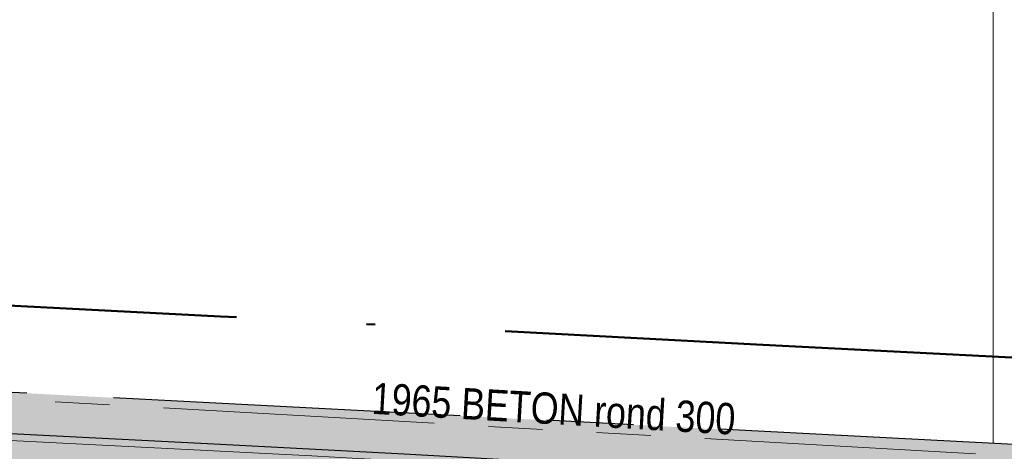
# Model space of a CAD drawing. Header units: millimetres. Extents: x 812 to 183790, y 13 to 580968.
# Tile 69 of 256: x 182526 to 182537, y 580828 to 580833. Entities that reach past the tile are written whole.
import ezdxf

# ---------------------------------------------------------------- set-up
doc = ezdxf.new("R2010")
doc.units = ezdxf.units.MM
doc.header["$LTSCALE"] = 5
for name, pattern in [('PHANTOM2', [1.25, 0.625, -0.125, 0.125, -0.125, 0.125, -0.125]), ('VH-OPSLUITBAND_80X200', [14, 8, -2, 2, -2]), ('XX-PROJECTGRENS', [18, 12, -3, 0, -3])]:
    doc.linetypes.add(name, pattern=pattern)
for name, color, linetype, lineweight in [('000 Specificaties_S', 252, 'Continuous', 13), ('047 HEMELWATER AFVOER', 252, 'PHANTOM2', 13), ('beheer openbare ruimte groenbeheer', 252, 'Continuous', 9), ('N-BH-VH-KANTOPSLUITING_OPSLUITBAND_80X200-G', 150, 'VH-OPSLUITBAND_80X200', 30), ('N-WE-KG-WERKGRENS-G', 7, 'XX-PROJECTGRENS', 50), ('N-WE-VH-KANTVERHARDING-G', 7, 'Continuous', 0), ('V-WE-VH-KANTOPSLUITING_OPSLUITBAND_80X200-G', 150, 'VH-OPSLUITBAND_80X200', 25)]:
    doc.layers.add(name, color=color, linetype=linetype, lineweight=lineweight)
for name, color, linetype, lineweight, transparency in [('N-PV-GR-GRAS_02-G', 85, 'Continuous', 15, 0.3), ('N-WE-VH-VERHARDING_TEGEL-A', 253, 'Continuous', 5, 0.75), ('V-WE-VH-VERHARDING_TEGEL-A', 253, 'Continuous', 18, 0.5)]:
    doc.layers.add(name, color=color, linetype=linetype, lineweight=lineweight, transparency=transparency)
doc.styles.add('Arial Narrow', font='Arial Narrow.shx')

msp = doc.modelspace()

# ---------------------------------------------------------------- hatches: boundary and pattern name
at = {"layer": 'N-PV-GR-GRAS_02-G'}
h = msp.add_hatch(dxfattribs=at)
h.set_pattern_fill('AGR-GRAS_02', color=256, scale=0.1, angle=90.00000000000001, style=0, pattern_type=2)
h.set_pattern_definition([(90, (0, 0), (-1, 0.9999999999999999), [0.25, -0.75]), (90, (-0.6000000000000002, 0.5499999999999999), (-1, 0.9999999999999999), [0.25, -0.75]), (180, (-0.35, 0.09999999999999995), (-0.9999999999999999, -1), [0.25, -0.75]), (180, (-0.7000000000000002, 0.4999999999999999), (-0.9999999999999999, -1), [0.25, -0.75]), (135, (-0.7000000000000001, 0.1999999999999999), (-1.000000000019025, -1.608122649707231e-16), [0.25, -1.164213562]), (225, (-8.844674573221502e-17, 0.55), (1.608122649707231e-16, -1.000000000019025), [0.25, -1.164213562]), (116.5650512, (-0.3000000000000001, 0.2499999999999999), (-4.000646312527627e-10, 1.000000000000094), [0.25, -1.986067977]), (116.5650512, (-0.8000000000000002, 0.7), (-4.000646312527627e-10, 1.000000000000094), [0.25, -1.986067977]), (153.43494882, (-1.125685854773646e-16, 0.7000000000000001), (-1.000000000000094, 5.099846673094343e-11), [0.25, -1.986067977]), (153.43494882, (-0.4500000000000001, 0.2499999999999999), (-1.000000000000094, 5.099846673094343e-11), [0.25, -1.986067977]), (153.43494882, (-0.2000000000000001, 0.6000000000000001), (-1.000000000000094, 5.099846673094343e-11), [0.25, -1.986067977]), (206.5650512, (-0.55, -8.844674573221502e-17), (-1.000000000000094, -4.000650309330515e-10), [0.25, -1.986067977]), (243.43494882, (-0.15, 0.2), (-5.09988220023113e-11, -1.000000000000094), [0.25, -1.986067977])])
edge = h.paths.add_edge_path()
edge.add_line((182455.8422390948, 580832.357112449), (182455.6124364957, 580831.9360913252))
edge.add_arc((182464.1276147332, 580847.703720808), 17.91999999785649, 241.62910164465, 269.0976136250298)
edge.add_line((182463.8453933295, 580829.7859432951), (182491.5234362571, 580829.3499887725))
edge.add_arc((182475.6818700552, 579823.5947403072), 1005.880000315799, 87.86447263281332, 89.0976136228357, ccw=False)
edge.add_arc((182475.6818700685, 579823.5947408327), 1005.87999979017, 85.9329129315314, 87.86447263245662, ccw=False)
edge.add_line((182547.0233695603, 580826.9416222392), (182574.9237051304, 580824.9578100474))
edge.add_line((182574.9237051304, 580824.9578100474), (182573.7002319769, 580825.0744470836))
edge.add_line((182573.7002319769, 580825.0744470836), (182570.5026350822, 580825.379282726))
edge.add_line((182570.5026350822, 580825.379282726), (182567.3050381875, 580825.6841183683))
edge.add_line((182567.3050381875, 580825.6841183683), (182564.1074412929, 580825.9889540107))
edge.add_line((182564.1074412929, 580825.9889540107), (182560.9039097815, 580826.293177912))
edge.add_line((182560.9039097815, 580826.293177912), (182557.4745113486, 580826.5741194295))
edge.add_line((182557.4745113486, 580826.5741194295), (182554.0451129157, 580826.8550609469))
edge.add_line((182554.0451129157, 580826.8550609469), (182550.6157144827, 580827.1360024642))
edge.add_line((182550.6157144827, 580827.1360024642), (182547.1863160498, 580827.4169439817))
edge.add_line((182547.1863160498, 580827.4169439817), (182543.7569176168, 580827.6978854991))
edge.add_line((182543.7569176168, 580827.6978854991), (182540.4340331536, 580827.9373642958))
edge.add_line((182540.4340331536, 580827.9373642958), (182537.3086117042, 580828.099976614))
edge.add_line((182537.3086117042, 580828.099976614), (182534.1831902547, 580828.2625889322))
edge.add_line((182534.1831902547, 580828.2625889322), (182531.0577688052, 580828.4252012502))
edge.add_line((182531.0577688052, 580828.4252012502), (182527.9323473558, 580828.5878135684))
edge.add_line((182527.9323473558, 580828.5878135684), (182524.8069259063, 580828.7504258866))
edge.add_line((182524.8069259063, 580828.7504258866), (182522.5364941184, 580828.8346088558))
edge.add_line((182522.5364941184, 580828.8346088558), (182520.6773474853, 580828.8810640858))
edge.add_line((182520.6773474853, 580828.8810640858), (182518.8182008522, 580828.9275193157))
edge.add_line((182518.8182008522, 580828.9275193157), (182516.9590542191, 580828.9739745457))
edge.add_line((182516.9590542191, 580828.9739745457), (182515.099907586, 580829.0204297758))
edge.add_line((182515.099907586, 580829.0204297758), (182513.2407609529, 580829.0668850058))
edge.add_line((182513.2407609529, 580829.0668850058), (182509.7778118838, 580829.2558328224))
edge.add_line((182509.7778118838, 580829.2558328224), (182508.3219401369, 580829.2954682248))
edge.add_line((182508.3219401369, 580829.2954682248), (182506.86606839, 580829.3351036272))
edge.add_line((182506.86606839, 580829.3351036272), (182505.4101966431, 580829.3747390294))
edge.add_line((182505.4101966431, 580829.3747390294), (182503.9543248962, 580829.4143744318))
edge.add_line((182503.9543248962, 580829.4143744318), (182501.0309565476, 580829.4972953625))
edge.add_line((182501.0309565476, 580829.4972953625), (182495.9139554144, 580829.6449200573))
edge.add_line((182495.9139554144, 580829.6449200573), (182490.7969542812, 580829.7925447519))
edge.add_line((182490.7969542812, 580829.7925447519), (182485.6799531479, 580829.9401694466))
edge.add_line((182485.6799531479, 580829.9401694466), (182480.5629520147, 580830.0877941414))
edge.add_line((182480.5629520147, 580830.0877941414), (182476.5693457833, 580830.1611014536))
edge.add_line((182476.5693457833, 580830.1611014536), (182472.8554942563, 580830.2159017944))
edge.add_line((182472.8554942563, 580830.2159017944), (182469.1416427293, 580830.2707021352))
edge.add_line((182469.1416427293, 580830.2707021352), (182465.4277912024, 580830.3255024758))
edge.add_line((182465.4277912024, 580830.3255024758), (182462.3622964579, 580830.3833315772))
edge.add_line((182462.3622964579, 580830.3833315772), (182461.8835026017, 580830.4532442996))
edge.add_line((182461.8835026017, 580830.4532442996), (182461.4047087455, 580830.5231570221))
edge.add_line((182461.4047087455, 580830.5231570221), (182460.9259148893, 580830.5930697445))
edge.add_line((182460.9259148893, 580830.5930697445), (182460.4471210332, 580830.662982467))
edge.add_line((182460.4471210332, 580830.662982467), (182459.8421252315, 580830.8098225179))
edge.add_line((182459.8421252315, 580830.8098225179), (182459.1530676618, 580831.0079030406))
edge.add_line((182459.1530676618, 580831.0079030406), (182458.4640100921, 580831.2059835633))
edge.add_line((182458.4640100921, 580831.2059835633), (182457.7749525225, 580831.404064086))
edge.add_line((182457.7749525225, 580831.404064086), (182457.0858949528, 580831.6021446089))
edge.add_line((182457.0858949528, 580831.6021446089), (182456.141, 580832.192))
edge.add_line((182456.141, 580832.192), (182455.8422390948, 580832.357112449))
at = {"layer": 'N-WE-VH-VERHARDING_TEGEL-A'}
h = msp.add_hatch(color=256, dxfattribs=at)
h.dxf.hatch_style = 1
edge = h.paths.add_edge_path()
edge.add_line((182734.8123024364, 580795.7757181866), (182734.8589631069, 580795.7427540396))
edge.add_arc((182730.9385944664, 580798.5123586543), 4.799999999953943, 324.7601184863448, 324.9978515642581)
edge.add_line((182734.8704210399, 580795.7590443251), (182734.8123024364, 580795.7757181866))
edge = h.paths.add_edge_path()
edge.add_line((182733.6605132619, 580794.5587327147), (182733.4827499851, 580794.7951994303))
edge.add_line((182733.4827499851, 580794.7951994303), (182733.642615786, 580794.9153781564))
edge.add_arc((182730.938594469, 580798.5123586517), 4.49999999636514, 306.9339257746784, 322.2128002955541)
edge.add_line((182734.4949081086, 580795.7550713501), (182734.5605247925, 580795.8479516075))
edge.add_line((182734.5605247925, 580795.8479516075), (182733.072, 580796.275))
edge.add_line((182733.072, 580796.275), (182733.3354651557, 580796.8943211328))
edge.add_line((182733.3354651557, 580796.8943211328), (182731.4455190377, 580797.5570164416))
edge.add_line((182731.4455190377, 580797.5570164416), (182730.6353043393, 580795.7679075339))
edge.add_line((182730.6353043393, 580795.7679075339), (182727.1012633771, 580796.9426920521))
edge.add_arc((182693.7269393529, 580696.5445113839), 105.8000008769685, 71.61218134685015, 74.59884301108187)
edge.add_line((182721.8248365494, 580798.5452386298), (182696.2955083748, 580805.5777418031))
edge.add_arc((182561.9673772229, 580317.9409987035), 505.8000000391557, 74.5988430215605, 80.84029245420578)
edge.add_arc((182479.9303782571, 579809.1625078), 1021.149999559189, 80.84029245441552, 81.94296046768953)
edge.add_arc((182551.5445533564, 580315.068933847), 510.2000000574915, 81.94296046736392, 85.46479090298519)
edge.add_line((182591.8869353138, 580823.6714626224), (182547.0176956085, 580826.8618237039))
edge.add_arc((182475.6818700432, 579823.59474025), 1005.80000037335, 85.93291293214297, 87.86447263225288)
edge.add_arc((182475.6818700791, 579823.5947410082), 1005.799999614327, 87.86447263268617, 89.09761362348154)
edge.add_line((182491.5221763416, 580829.2699986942), (182463.8441334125, 580829.7059532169))
edge.add_arc((182464.127614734, 580847.7037208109), 18.00000000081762, 241.3733160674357, 269.0976136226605, ccw=False)
edge.add_line((182455.50380209, 580831.9040418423), (182454.0026040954, 580829.1536984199))
edge.add_arc((182458.027942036, 580838.0888343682), 9.799999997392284, 245.7481199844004, 256.0892152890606)
edge.add_line((182455.6719166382, 580828.5762561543), (182456.8892236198, 580828.274759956))
edge.add_arc((182462.1301780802, 580849.4353931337), 21.80000000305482, 256.0892152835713, 269.0976136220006)
edge.add_line((182461.7868507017, 580827.6380968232), (182491.4891034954, 580827.1702591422))
edge.add_arc((182475.6818700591, 579823.5947405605), 1003.700000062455, 85.93291293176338, 89.09761362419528, ccw=False)
edge.add_line((182546.8687542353, 580824.7671121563), (182583.4307033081, 580822.1674287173))
edge.add_arc((182551.5445533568, 580315.0689338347), 508.1000000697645, 81.94296046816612, 86.40200135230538, ccw=False)
edge.add_arc((182479.9303781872, 579809.1625073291), 1019.050000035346, 80.84029245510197, 81.94296046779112, ccw=False)
edge.add_arc((182561.9673772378, 580317.9409987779), 503.6999999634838, 74.5988430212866, 80.84029245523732, ccw=False)
edge.add_line((182695.7377996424, 580803.5531527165), (182721.2671278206, 580796.5206495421))
edge.add_arc((182693.726939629, 580696.5445123), 103.6999999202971, 71.6121813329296, 74.59884302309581, ccw=False)
edge.add_line((182726.4388240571, 580794.9499115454), (182729.4244474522, 580793.9574317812))
edge.add_arc((182730.9385944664, 580798.5123586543), 4.799999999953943, 251.6121813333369, 304.5459103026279)
at = {"layer": 'V-WE-VH-VERHARDING_TEGEL-A'}
h = msp.add_hatch(color=256, dxfattribs=at)
h.dxf.hatch_style = 1
h.paths.add_polyline_path([(182455.50380209, 580831.9040418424), (182454.0026040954, 580829.1536984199), (182455.1793785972, 580828.6235537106), (182457.4684493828, 580827.7761560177), (182458.3543699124, 580827.6966467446), (182459.240290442, 580827.6171374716), (182460.1262109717, 580827.5376281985), (182461.0121315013, 580827.4581189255), (182461.8980520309, 580827.3786096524), (182463.4309021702, 580827.2975462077), (182466.4300845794, 580827.2129600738), (182469.4292669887, 580827.1283739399), (182472.428449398, 580827.0437878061), (182475.4276318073, 580826.9592016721), (182478.4268142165, 580826.8746155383), (182482.0901597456, 580826.7647229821), (182486.1741206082, 580826.638803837), (182490.2580814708, 580826.5128846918), (182494.3420423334, 580826.3869655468), (182498.4260031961, 580826.2610464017), (182502.5099640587, 580826.1351272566), (182506.1804276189, 580826.0231552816), (182509.8141447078, 580825.9124227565), (182513.4478617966, 580825.8016902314), (182517.0815788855, 580825.6909577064), (182520.7152959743, 580825.5802251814), (182524.2312825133, 580825.4572298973), (182527.3406197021, 580825.2918782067), (182530.4499568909, 580825.126526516), (182533.5592940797, 580824.9611748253), (182536.6686312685, 580824.7958231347), (182539.7779684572, 580824.6304714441), (182542.8826534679, 580824.4205348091), (182545.9832235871, 580824.1711624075), (182549.0837937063, 580823.9217900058), (182552.1843638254, 580823.672417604), (182555.2849339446, 580823.4230452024), (182558.3855040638, 580823.1736728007), (182561.7776175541, 580822.8614948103), (182565.2266025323, 580822.5370653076), (182568.6755875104, 580822.2126358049), (182572.1245724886, 580821.8882063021), (182575.5735574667, 580821.5637767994), (182578.9729278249, 580821.2373366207), (182582.0747127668, 580820.8988365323), (182585.1764977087, 580820.560336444), (182588.2782826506, 580820.2218363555), (182591.3800675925, 580819.8833362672), (182594.4818525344, 580819.5448361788), (182597.3201616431, 580819.217742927), (182599.8351769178, 580818.9046462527), (182602.3501921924, 580818.5915495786), (182604.8652074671, 580818.2784529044), (182607.3802227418, 580817.9653562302), (182609.8952380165, 580817.652259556), (182612.5022527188, 580817.308307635), (182615.1390963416, 580816.9543515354), (182617.7759399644, 580816.6003954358), (182620.4127835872, 580816.2464393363), (182623.04962721, 580815.8924832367), (182625.6821626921, 580815.5371008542), (182628.2487090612, 580815.1598716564), (182630.8152554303, 580814.7826424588), (182633.3818017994, 580814.405413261), (182635.9483481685, 580814.0281840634), (182638.5148945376, 580813.6509548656), (182640.9088520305, 580813.2865017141), (182643.0056577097, 580812.9440454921), (182645.1066849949, 580812.5869669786), (182649.7331407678, 580811.8434843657), (182654.6610525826, 580810.9976771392), (182659.5845983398, 580810.1277541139), (182664.5015950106, 580809.2209073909), (182669.4177730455, 580808.3094452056), (182674.3274848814, 580807.3968219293), (182677.7978745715, 580806.717486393), (182681.4834602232, 580805.9883074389), (182682.5561419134, 580805.7764089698), (182684.9756754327, 580805.2926435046), (182687.1587701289, 580804.8424584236), (182687.5950333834, 580804.7497755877), (182688.5658134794, 580804.5453743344), (182691.942734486, 580803.8265346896), (182693.3082887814, 580803.5280725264), (182694.1588380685, 580803.3421723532), (182695.1163212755, 580803.1284630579), (182696.0328516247, 580802.9147075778), (182698.4671679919, 580802.3411580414), (182699.8880365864, 580802.002470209), (182700.9154670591, 580801.7514305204), (182703.6816411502, 580801.0520885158), (182704.9411721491, 580800.7243029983), (182706.2974861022, 580800.3645149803), (182708.5389078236, 580799.7676658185), (182710.1164709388, 580799.3389751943), (182710.6464851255, 580799.1937133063), (182712.0099856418, 580798.8072204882), (182713.2967522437, 580798.4386594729), (182716.7264716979, 580797.4636331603), (182723.5066324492, 580795.5239116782), (182726.4968512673, 580794.663166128), (182727.3084001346, 580794.4231579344), (182728.0477511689, 580794.1719112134), (182728.8740394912, 580793.873556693), (182729.4180243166, 580793.6918490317), (182729.9658196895, 580793.5767088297), (182730.3581934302, 580793.5467172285), (182730.799268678, 580793.5473738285), (182731.231872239, 580793.5830296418), (182731.542407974, 580793.6503250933), (182731.8546702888, 580793.7378761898), (182732.0998600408, 580793.8333926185), (182732.3213766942, 580793.9285000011), (182732.0272807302, 580794.4860460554), (182732.1865636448, 580794.5768947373), (182733.3101242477, 580795.2202400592), (182733.6364069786, 580794.6344489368), (182733.93622217, 580794.854119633), (182734.2097343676, 580795.0760206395), (182734.4287125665, 580795.2756150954), (182734.6903004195, 580795.5501082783), (182735.0136131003, 580795.9772983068), (182734.377188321, 580795.8671633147), (182733.0210113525, 580796.2700042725), (182733.2838603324, 580796.912683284), (182731.5540290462, 580797.5186960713), (182731.2552716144, 580796.8068930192), (182730.729043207, 580796.9599167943), (182726.1020050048, 580798.3054292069), (182718.9625096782, 580800.3496603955), (182718.4160003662, 580800.5009564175), (182715.5652089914, 580801.2899114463), (182714.1112266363, 580801.6892641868), (182712.3440093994, 580802.1710212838), (182710.6560049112, 580802.6222766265), (182709.3319069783, 580802.9792803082), (182706.609705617, 580803.6939101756), (182703.3677847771, 580804.5379753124), (182701.3589935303, 580805.0443390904), (182700.5153028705, 580805.2582380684), (182699.4743178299, 580805.5221566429), (182697.8327108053, 580805.9171204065), (182696.1734659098, 580806.3020211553), (182694.3965783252, 580806.709951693), (182692.8954627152, 580807.0401306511), (182690.3557770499, 580807.5877108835), (182688.9071975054, 580807.886457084), (182687.6379852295, 580808.1450767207), (182683.6757236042, 580808.9361017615), (182679.6123346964, 580809.7449619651), (182675.1949920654, 580810.6082856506), (182670.3037859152, 580811.5180185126), (182665.3893322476, 580812.4436214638), (182660.4699901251, 580813.3379424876), (182655.5498397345, 580814.2276462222), (182650.6210678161, 580815.068098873), (182645.6896016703, 580815.8936605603), (182643.7789000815, 580816.1975006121), (182641.8689180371, 580816.5057984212), (182639.8882419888, 580816.8151474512), (182637.7470668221, 580817.126883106), (182635.6058916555, 580817.4386187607), (182633.4647164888, 580817.7503544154), (182631.3235413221, 580818.0620900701), (182629.1823661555, 580818.3738257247), (182627.0411909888, 580818.6855613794), (182626.1597309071, 580818.8073901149), (182625.3830276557, 580818.9134263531), (182624.6063244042, 580819.0194625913), (182623.8296211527, 580819.1254988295), (182623.0529179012, 580819.2315350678), (182622.2762146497, 580819.337571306), (182621.9199819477, 580819.7672465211), (182621.9209604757, 580820.4718695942), (182620.4378271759, 580820.6764278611), (182620.4414245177, 580819.8231229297), (182619.2580839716, 580819.752084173), (182617.6276921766, 580819.9756801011), (182615.9973003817, 580820.1992760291), (182614.3669085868, 580820.4228719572), (182612.7365167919, 580820.6464678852), (182611.0569451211, 580820.8751093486), (182608.4660893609, 580821.1972426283), (182605.8752336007, 580821.519375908), (182603.2843778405, 580821.8415091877), (182600.6935220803, 580822.1636424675), (182598.1026663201, 580822.4857757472), (182595.3366593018, 580822.8106270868), (182592.2799801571, 580823.1399891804), (182589.2233010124, 580823.4693512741), (182586.1666218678, 580823.7987133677), (182583.1099427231, 580824.1280754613), (182580.0532635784, 580824.4574375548), (182576.8978288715, 580824.7696114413), (182573.7002319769, 580825.0744470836), (182570.5026350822, 580825.379282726), (182567.3050381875, 580825.6841183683), (182564.1074412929, 580825.9889540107), (182560.9039097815, 580826.293177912), (182557.4745113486, 580826.5741194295), (182554.0451129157, 580826.8550609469), (182550.6157144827, 580827.1360024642), (182547.1863160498, 580827.4169439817), (182543.7569176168, 580827.6978854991), (182540.4340331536, 580827.9373642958), (182537.3086117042, 580828.099976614), (182534.1831902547, 580828.2625889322), (182531.0577688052, 580828.4252012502), (182527.9323473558, 580828.5878135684), (182524.8069259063, 580828.7504258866), (182522.5364941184, 580828.8346088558), (182520.6773474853, 580828.8810640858), (182518.8182008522, 580828.9275193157), (182516.9590542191, 580828.9739745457), (182515.099907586, 580829.0204297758), (182513.2407609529, 580829.0668850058), (182509.7778118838, 580829.2558328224), (182508.3219401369, 580829.2954682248), (182506.86606839, 580829.3351036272), (182505.4101966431, 580829.3747390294), (182503.9543248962, 580829.4143744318), (182501.0309565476, 580829.4972953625), (182495.9139554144, 580829.6449200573), (182490.7969542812, 580829.7925447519), (182485.6799531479, 580829.9401694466), (182480.5629520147, 580830.0877941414), (182476.5693457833, 580830.1611014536), (182472.8554942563, 580830.2159017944), (182469.1416427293, 580830.2707021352), (182465.4277912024, 580830.3255024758), (182462.3622964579, 580830.3833315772), (182461.8835026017, 580830.4532442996), (182461.4047087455, 580830.5231570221), (182460.9259148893, 580830.5930697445), (182460.4471210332, 580830.662982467), (182459.8421252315, 580830.8098225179), (182459.1530676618, 580831.0079030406), (182458.4640100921, 580831.2059835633), (182457.7749525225, 580831.404064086), (182457.0858949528, 580831.6021446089), (182456.141, 580832.192), (182455.7722195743, 580832.395809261)])

# ---------------------------------------------------------------- linework, layer by layer
at = {"layer": '047 HEMELWATER AFVOER', "flags": 128}
msp.add_lwpolyline([(182452.45, 580832.78), (182611.4619954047, 580823.7596207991)], dxfattribs=at)
at = {"layer": 'beheer openbare ruimte groenbeheer', "color": 251, "lineweight": 0, "true_color": 0x696969, "flags": 128}
msp.add_lwpolyline([(182525.889, 580860.883), (182536.889, 580860.935), (182536.8929807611, 580828.1225816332)], dxfattribs=at)
at = {"layer": 'N-BH-VH-KANTOPSLUITING_OPSLUITBAND_80X200-G', "ltscale": 0.2, "flags": 128}
msp.add_lwpolyline([(182455.6124364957, 580831.9360913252, 0.120431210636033), (182463.8453933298, 580829.7859432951), (182491.5234362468, 580829.3499887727, -0.005380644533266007), (182513.1643333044, 580828.7761368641, -0.008428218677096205), (182547.0233695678, 580826.9416222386), (182591.8917942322, 580823.7513191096)], format="xyb", dxfattribs=at)
at = {"layer": 'N-WE-KG-WERKGRENS-G', "ltscale": 0.1, "flags": 128}
msp.add_lwpolyline([(182546.3363945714, 580828.4899207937), (182543.8336850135, 580828.6949465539), (182540.4959602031, 580828.9354948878), (182537.3605703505, 580829.0986258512), (182534.235148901, 580829.2612381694), (182531.1097274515, 580829.4238504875), (182527.9843060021, 580829.5864628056), (182520.9662974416, 580829.9516022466), (182508.3491545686, 580830.2950978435), (182506.8932828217, 580830.3347332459), (182505.4374110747, 580830.3743686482), (182503.9821088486, 580830.4139885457), (182501.0593100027, 580830.4968933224), (182495.9427932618, 580830.64450416), (182490.8257921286, 580830.7921288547), (182485.7087909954, 580830.9397535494), (182480.5865481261, 580831.0875294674), (182476.585899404, 580831.1609660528), (182472.870248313, 580831.2157929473), (182469.156396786, 580831.2705932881), (182465.4445988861, 580831.3253633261), (182462.4442958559, 580831.3819626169), (182462.0279888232, 580831.442751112), (182461.549194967, 580831.5126638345), (182461.0704011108, 580831.582576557), (182460.6377092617, 580831.6457575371), (182460.098308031, 580831.7766769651), (182459.429344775, 580831.9689810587), (182458.7402872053, 580832.1670615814), (182458.0512296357, 580832.3651421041), (182457.4967000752, 580832.5245504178), (182456.6479823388, 580833.0543667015), (182455.3760828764, 580833.7572914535), (182453.1248441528, 580829.6327991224), (182453.1248441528, 580797.3056406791), (182458.7221649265, 580789.2339841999), (182459.9721623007, 580789.9533443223), (182460.1746733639, 580790.1171925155), (182460.4375156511, 580790.2553269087), (182460.7875578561, 580790.4392884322), (182461.1376000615, 580790.6232499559), (182461.4876422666, 580790.8072114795), (182461.837684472, 580790.9911730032), (182462.1129321, 580791.1358269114), (182462.4419120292, 580791.2431276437), (182462.8648578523, 580791.3682309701), (182463.3010819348, 580791.4972618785), (182463.7373060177, 580791.6262927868), (182464.1735301, 580791.7553236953), (182464.5492909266, 580791.8664701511), (182464.891624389, 580791.9222959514), (182465.2971176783, 580791.9600483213), (182465.7368846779, 580792.0009916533), (182466.176651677, 580792.0419349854), (182466.6164186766, 580792.0828783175), (182467.0080813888, 580792.1193430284), (182468.8304161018, 580792.1125732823), (182472.352354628, 580792.0506869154), (182475.8812197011, 580791.9886788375), (182479.4100847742, 580791.9266707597), (182482.9389498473, 580791.8646626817), (182486.4673558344, 580791.8026627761), (182490.0953355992, 580791.7372467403), (182493.9822088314, 580791.6629524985), (182497.8696233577, 580791.5886479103), (182501.7570378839, 580791.5143433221), (182505.6444524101, 580791.4400387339), (182509.5320295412, 580791.365731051), (182513.4196150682, 580791.2920556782), (182517.3006813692, 580791.2248659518), (182521.1809284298, 580791.1576904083), (182525.0611754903, 580791.0905148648), (182528.9414225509, 580791.0233393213), (182532.8216696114, 580790.9561637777), (182536.7001634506, 580790.8890185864), (182539.4982635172, 580790.8307611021), (182542.1825784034, 580790.7734091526), (182544.8668932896, 580790.7160572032), (182547.5512081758, 580790.6587052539), (182550.2355230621, 580790.6013533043), (182552.9211300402, 580790.5439737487), (182555.6766168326, 580790.4922268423), (182558.4572195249, 580790.4427686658), (182561.2378222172, 580790.3933104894), (182564.0184249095, 580790.343852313), (182566.7990276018, 580790.2943941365), (182569.5789762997, 580790.2449475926), (182572.1743940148, 580790.1953868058), (182574.6060562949, 580790.14570009), (182577.0383870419, 580790.0959997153), (182579.4707177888, 580790.0462993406), (182581.9030485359, 580789.9965989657), (182584.3319301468, 580789.9469690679), (182586.7911242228, 580789.8797423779), (182589.3248883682, 580789.7780244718), (182591.8650441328, 580789.6760499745), (182594.4051998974, 580789.5740754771), (182596.945355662, 580789.4721009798), (182599.4804017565, 580789.3703316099), (182601.8630860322, 580789.2502597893), (182603.6266279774, 580789.0203305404), (182605.4295062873, 580788.7852726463), (182607.2323845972, 580788.5502147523), (182609.0352629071, 580788.3151568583), (182610.8381412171, 580788.0800989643), (182612.6422430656, 580787.8448815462), (182613.7326595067, 580787.7054496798), (182614.7961327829, 580787.5696250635), (182615.8596060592, 580787.4338004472), (182616.9230793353, 580787.2979758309), (182617.9865526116, 580787.1621512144), (182619.0437285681, 580787.0271308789), (182620.0885572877, 580786.8801825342), (182621.1366633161, 580786.7288557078), (182622.1865822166, 580786.5772671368), (182623.2365011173, 580786.4256785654), (182624.2864200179, 580786.2740899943), (182625.3299012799, 580786.1234308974), (182627.020285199, 580785.8568797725), (182629.1673737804, 580785.5086308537), (182631.3166323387, 580785.1600299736), (182633.4658908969, 580784.8114290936), (182635.6151494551, 580784.4628282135), (182637.7513844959, 580784.1163396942), (182640.0049781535, 580783.6895120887), (182642.1360582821, 580783.3090348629), (182647.0630134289, 580782.4411077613), (182651.9891248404, 580781.5902773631), (182656.9078141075, 580780.712208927), (182661.8271143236, 580779.8260979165), (182666.7151533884, 580778.9377595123), (182670.7274343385, 580778.1575107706), (182672.8454156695, 580777.7441421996), (182675.1367830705, 580777.2877374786), (182677.8864391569, 580776.7344992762), (182723.4470160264, 580767.0980044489), (182727.4134544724, 580765.1004620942), (182728.5193157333, 580767.2890309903), (182733.487118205, 580765.839533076), (182735.3841539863, 580765.7193532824), (182736.7291595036, 580765.8569923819), (182737.9777871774, 580765.984768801), (182741.1548623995, 580766.309889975), (182758.3880922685, 580762.4353447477), (182758.0502154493, 580761.9109538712), (182758.2781539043, 580761.5340619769), (182751.5803360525, 580749.746364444), (182784.2071760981, 580741.4288769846), (182784.088835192, 580737.5353437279), (182784.0815874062, 580737.5082115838), (182783.5253590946, 580735.4310709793), (182787.0264828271, 580734.4501235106, -0.06878441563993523), (182787.0710498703, 580728.4065941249), (182786.4433279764, 580726.2139149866), (182784.8212424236, 580720.8672947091), (182783.9285352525, 580717.5622805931), (182783.3629587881, 580715.4844659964), (182780.7330075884, 580704.363215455, 0.01006423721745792), (182779.8290839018, 580700.1652549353, 0.03789734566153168), (182778.9515901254, 580692.6476957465), (182778.8086371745, 580689.114825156), (182778.664840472, 580677.4566763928), (182774.5489658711, 580677.5030601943), (182774.3887329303, 580664.4659519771), (182777.7728912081, 580664.4296323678), (182777.5992994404, 580658.3134843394), (182797.5259302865, 580658.0334855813), (182797.5627665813, 580667.2589931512), (182800.3788182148, 580667.2624219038), (182800.4003675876, 580675.3592035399), (182797.5713859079, 580675.3666430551), (182797.5587852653, 580678.0379749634), (182798.51420407, 580682.5233503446), (182808.2659865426, 580723.7606235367), (182808.3887287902, 580729.6090305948), (182811.171402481, 580735.7888850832, -0.1199236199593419), (182813.2056665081, 580738.4003126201), (182817.1751677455, 580741.3533516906, -0.2023336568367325), (182823.6090945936, 580742.8635374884), (182838.9859315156, 580740.2441271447), (182838.9615736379, 580736.850063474), (182841.3969184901, 580736.857219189), (182841.3008403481, 580734.7862014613), (182846.1720900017, 580734.4916700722), (182846.0383634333, 580732.0657865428), (182851.325015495, 580731.7732694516, 0.0250001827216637), (182928.0593059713, 580722.7733242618), (182928.2904346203, 580726.1654619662, 0.01378694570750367), (182970.6959348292, 580724.502907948), (183059.9886356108, 580723.465826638), (183059.9798531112, 580721.3041403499), (183068.0991874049, 580721.2114097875), (183068.1978501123, 580723.3704815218), (183221.0751434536, 580721.5949032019), (183221.0888945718, 580715.2308856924), (183240.2705249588, 580715.3070614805), (183240.3081457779, 580720.3747960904), (183240.5860722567, 580720.3746200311), (183242.4505741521, 580720.3985859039), (183244.4520871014, 580720.4054370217), (183245.8448439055, 580720.3876357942), (183247.2279820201, 580720.369957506), (183249.6118762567, 580720.331143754), (183252.1844203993, 580720.2899176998), (183254.1676349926, 580720.2591536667), (183256.0270805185, 580720.2363258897), (183258.3117480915, 580720.2185501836), (183261.870273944, 580720.1782204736), (183265.4918982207, 580720.1405490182), (183268.1005979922, 580720.1114656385), (183269.8825592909, 580720.0873315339), (183272.1715485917, 580720.0507186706), (183273.9743825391, 580720.0093185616), (183275.5027767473, 580719.9728417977), (183276.437037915, 580719.9481279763), (183277.4632290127, 580719.9249136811), (183279.8339705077, 580719.8919135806), (183285.4019259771, 580719.8234907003), (183293.9097694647, 580719.7246190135), (183296.6605298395, 580719.6826219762), (183300.6896803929, 580719.6211072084), (183301.9841566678, 580719.603033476), (183303.1636473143, 580719.5865651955), (183304.85103719, 580719.565599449), (183306.689819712, 580719.5436243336), (183308.5842271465, 580719.5356408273), (183310.372555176, 580719.5296939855), (183312.7694811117, 580719.5451821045), (183314.8878679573, 580719.5671883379), (183317.3638881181, 580719.6072594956), (183319.3345012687, 580719.6852769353), (183320.2449572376, 580719.7368562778), (183321.3681973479, 580719.8051428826), (183322.6456268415, 580719.9124179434), (183324.0210926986, 580720.0280979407), (183325.5883142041, 580720.1679196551), (183326.7039214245, 580720.2767798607), (183327.873631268, 580720.3909193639), (183329.9510740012, 580720.6048506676), (183332.3846737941, 580720.8685421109), (183334.5499215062, 580721.1248258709), (183336.1045024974, 580721.3200670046), (183337.6187943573, 580721.5245671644), (183339.4584159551, 580721.8035088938), (183340.9118904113, 580722.0468656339), (183342.1533880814, 580722.2661741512), (183343.8365356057, 580722.565729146), (183345.379378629, 580722.8403520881), (183346.2451748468, 580723.0074318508), (183346.9857773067, 580723.1503519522), (183348.60799843, 580723.4825238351), (183350.1849550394, 580723.8082190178), (183350.6332304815, 580723.9066990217), (183351.4270876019, 580724.0810986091), (183352.5589509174, 580724.3460008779), (183354.0667487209, 580724.7174973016), (183356.056216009, 580725.2184174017), (183357.6991912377, 580725.6323925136), (183359.659842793, 580726.1303079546), (183361.0773076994, 580726.502585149), (183362.5382352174, 580726.9063274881), (183364.106085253, 580727.3486873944), (183365.4382249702, 580727.7334499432), (183366.0890313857, 580727.9239682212), (183366.711851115, 580728.106293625), (183367.570977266, 580728.3614921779), (183368.5514074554, 580728.6685015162), (183369.7468178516, 580729.0578450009), (183370.8905434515, 580729.444942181), (183371.9991616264, 580729.8331634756), (183373.1818273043, 580730.2581687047), (183374.0557342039, 580730.5807175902), (183375.1714988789, 580730.989826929), (183376.7022811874, 580731.5557121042), (183378.0975990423, 580732.0852588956), (183379.372671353, 580732.580994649), (183380.6702380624, 580733.0882598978), (183382.5851349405, 580733.8471686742), (183384.036839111, 580734.4342333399), (183385.2596680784, 580734.9484724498), (183386.4865551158, 580735.4865303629), (183387.9026292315, 580736.1251636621), (183390.3613408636, 580737.2492600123), (183392.2596494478, 580738.1250385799), (183394.2178763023, 580739.0640904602), (183395.6290723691, 580739.7659167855), (183397.0700952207, 580740.5001337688), (183398.2287487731, 580741.0940935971), (183399.5034946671, 580741.7553377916), (183400.5868244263, 580742.3204673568), (183401.5559766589, 580742.8342419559), (183402.5493609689, 580743.3724349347), (183403.77320931, 580744.03960276), (183405.0291069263, 580744.7375497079), (183406.274695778, 580745.4513490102), (183407.4204789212, 580746.1363269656), (183408.6556175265, 580746.8994775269), (183410.2089623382, 580747.8592406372), (183411.7376134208, 580748.8153481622), (183413.0233444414, 580749.6293986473), (183414.1912668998, 580750.3893023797), (183414.7376870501, 580750.7558946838), (183415.1694994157, 580751.049171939), (183415.6269024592, 580751.3541247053), (183416.1926958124, 580751.7345778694), (183416.8457558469, 580752.1725687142), (183417.4438549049, 580752.5812946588), (183417.9674341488, 580752.954995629), (183418.4895497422, 580753.3269260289), (183418.9739641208, 580753.6743383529), (183419.4541436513, 580754.0169505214), (183419.8412569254, 580754.2913615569), (183420.2708889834, 580754.6012846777), (183422.9376071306, 580756.5015914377), (183423.5268132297, 580756.927757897), (183426.7801920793, 580759.254015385), (183430.045753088, 580761.6232062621), (183433.3085215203, 580763.9903711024), (183436.5712899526, 580766.3575359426), (183439.8265075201, 580768.7192225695), (183442.6305409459, 580770.6747772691), (183445.1135794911, 580772.3387513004), (183447.6043370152, 580774.0078980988), (183450.0950945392, 580775.6770448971), (183452.5858520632, 580777.3461916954), (183455.0640697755, 580779.0069351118), (183457.2923219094, 580780.4045971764), (183459.4744747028, 580781.7478362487), (183461.660218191, 580783.0932855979), (183463.8459616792, 580784.438734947), (183466.0317051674, 580785.7841842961), (183467.8048106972, 580786.8734164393), (183467.8231587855, 580786.8620201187), (183467.8458993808, 580786.8478955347), (183467.887567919, 580786.7929881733), (183467.9488498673, 580786.7122358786), (183467.9716921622, 580786.6821361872), (183468.4831392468, 580785.1500434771), (183475.3973957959, 580787.2540622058), (183481.8653286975, 580790.3062808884), (183487.2931698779, 580792.8384432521), (183508.4926288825, 580803.2497857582), (183507.9212643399, 580805.1584873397), (183513.3572816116, 580806.7790938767), (183512.7349608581, 580808.8665508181), (183507.2984268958, 580807.2391394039), (183506.6892884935, 580809.2740284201, -0.2277669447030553), (183507.3572742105, 580816.3500884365, -0.1282015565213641), (183510.3101745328, 580819.239130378), (183512.5474554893, 580813.9539693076), (183514.5672591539, 580814.8658911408), (183512.3070754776, 580820.1304422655), (183514.8646771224, 580821.2145754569), (183512.8945187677, 580825.8937386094, -0.03588457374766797), (183522.3821982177, 580830.5745313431), (183523.3100604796, 580830.9474544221), (183522.0877516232, 580834.0228367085), (183512.558636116, 580830.2984299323), (183502.1452087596, 580862.2535486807), (183499.3051227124, 580861.0400110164), (183497.1330169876, 580866.3964116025), (183495.0717561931, 580865.5510747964), (183497.3056307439, 580860.182088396)], format="xyb", dxfattribs=at)
at = {"layer": 'N-WE-VH-KANTVERHARDING-G', "flags": 128}
msp.add_lwpolyline([(182591.8861202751, 580823.6715205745), (182547.0176956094, 580826.8618237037, 0.008428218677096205), (182513.1613522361, 580828.6961924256, 0.005380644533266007), (182491.5221763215, 580829.2699986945), (182463.8441334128, 580829.7059532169, -0.1215636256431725), (182455.50380209, 580831.9040418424), (182455.7722195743, 580832.3958092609)], format="xyb", dxfattribs=at)
at = {"layer": 'V-WE-VH-KANTOPSLUITING_OPSLUITBAND_80X200-G', "ltscale": 0.1, "flags": 128}
msp.add_lwpolyline([(182620.4378271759, 580820.6764278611), (182620.4414245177, 580819.8231229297), (182619.2580839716, 580819.752084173), (182617.6276921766, 580819.9756801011), (182615.9973003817, 580820.1992760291), (182614.3669085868, 580820.4228719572), (182612.7365167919, 580820.6464678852), (182611.0569451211, 580820.8751093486), (182608.4660893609, 580821.1972426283), (182605.8752336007, 580821.519375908), (182603.2843778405, 580821.8415091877), (182600.6935220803, 580822.1636424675), (182598.1026663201, 580822.4857757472), (182595.3366593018, 580822.8106270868), (182592.2799801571, 580823.1399891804), (182589.2233010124, 580823.4693512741), (182586.1666218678, 580823.7987133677), (182583.1099427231, 580824.1280754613), (182580.0532635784, 580824.4574375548), (182576.8978288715, 580824.7696114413), (182573.7002319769, 580825.0744470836), (182570.5026350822, 580825.379282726), (182567.3050381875, 580825.6841183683), (182564.1074412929, 580825.9889540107), (182560.9039097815, 580826.293177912), (182557.4745113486, 580826.5741194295), (182554.0451129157, 580826.8550609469), (182550.6157144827, 580827.1360024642), (182547.1863160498, 580827.4169439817), (182543.7569176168, 580827.6978854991), (182540.4340331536, 580827.9373642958), (182537.3086117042, 580828.099976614), (182534.1831902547, 580828.2625889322), (182531.0577688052, 580828.4252012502), (182527.9323473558, 580828.5878135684), (182524.8069259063, 580828.7504258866), (182522.5364941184, 580828.8346088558), (182520.6773474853, 580828.8810640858), (182518.8182008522, 580828.9275193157), (182516.9590542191, 580828.9739745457), (182515.099907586, 580829.0204297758), (182513.2407609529, 580829.0668850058)], dxfattribs=at)

# ---------------------------------------------------------------- texts
at = {"layer": '000 Specificaties_S', "insert": (182531.8258318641, 580828.521484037), "char_height": 0.36, "attachment_point": 5, "rotation": 356.694502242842, "line_spacing_factor": 0.6, "style": 'Arial Narrow'}
msp.add_mtext('1965 BETON rond 300', dxfattribs=at)

doc.saveas('drawing.dxf')
